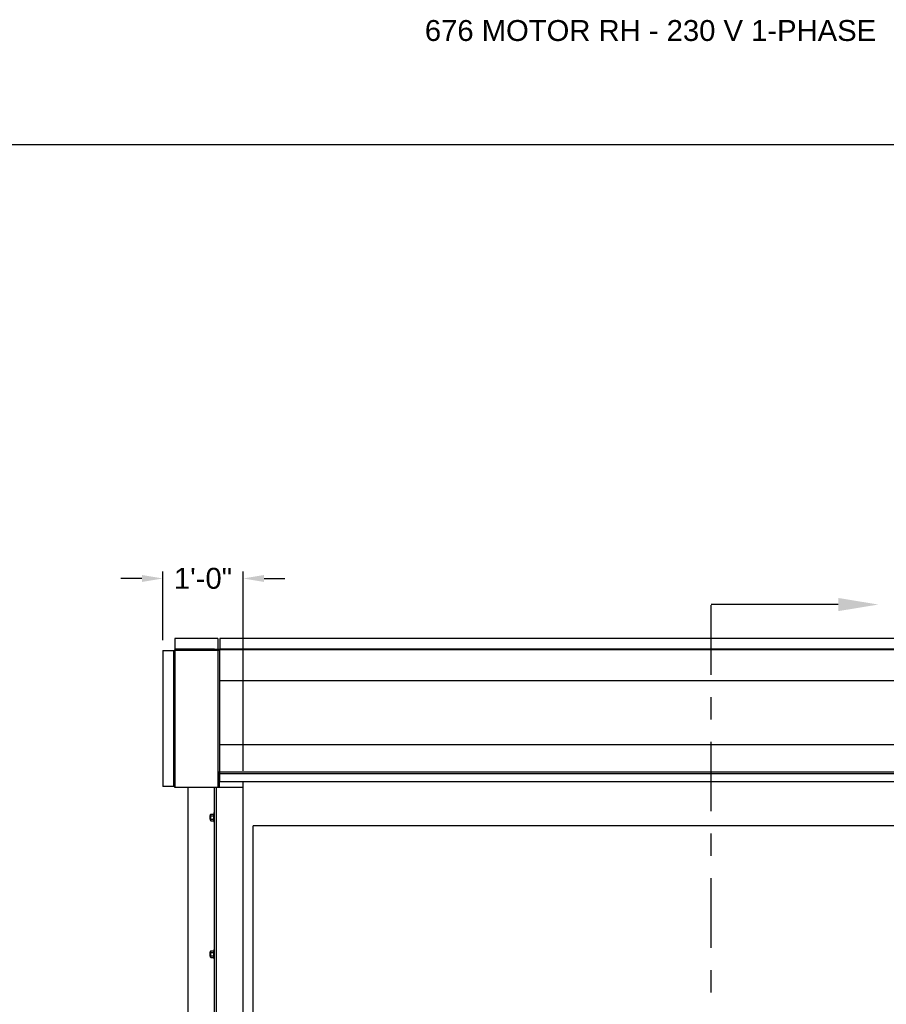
# Model space of a CAD drawing. Header units: inches. Extents: x 170 to 312, y 215 to 248.
# Tile 80 of 256: x 200.76 to 204.64, y 243.33 to 247.74. Entities that reach past the tile are written whole.
import ezdxf
from ezdxf import colors
from ezdxf.entities.mleader import LeaderData, LeaderLine
from ezdxf.math import Vec2, Vec3

# ---------------------------------------------------------------- set-up
doc = ezdxf.new("R2010")
doc.units = ezdxf.units.IN
doc.header["$LTSCALE"] = 0.25
doc.header["$MEASUREMENT"] = 0
doc.linetypes.add('CENTER', pattern=[2, 1.25, -0.25, 0.25, -0.25])
for name, color, linetype in [('ANNOTATIONS', 1, 'Continuous'), ('MOTOR RH', 7, 'Continuous'), ('SECTION CUTS', 6, 'CENTER')]:
    doc.layers.add(name, color=color, linetype=linetype)
doc.styles.add('ARIAL', font='arial.ttf', dxfattribs={"height": 0.09375})
doc.styles.get("Standard").update_dxf_attribs({"font": 'romans.shx'})
doc.dimstyles.new('STANDARD$0', dxfattribs={"dimtxt": 0.09375, "dimasz": 0.09375, "dimexe": 0.03125, "dimexo": 0.046875, "dimgap": 0.09, "dimtad": 0, "dimtih": 1, "dimtoh": 1, "dimdec": 4, "dimzin": 0, "dimdsep": 46, "dimtxsty": 'ARIAL', "dimcen": 0.09, "dimadec": 0, "dimazin": 0, "dimtfac": 1, "dimtdec": 4, "dimtofl": 0, "dimtmove": 0, "dimatfit": 1, "dimfxl": 1, "dimtolj": 1, "dimtzin": 0, "dimarcsym": 0})

# ---------------------------------------------------------------- blocks, each defined once
blk = doc.blocks.new('*D29')
at = {"layer": 'ANNOTATIONS', "color": 0, "lineweight": -2, "transparency": 16777216}
for p, q in [((201.3978, 244.9594), (201.3978, 245.2668)), ((201.758, 244.3719), (201.758, 245.2668)), ((201.304, 245.2356), (201.2103, 245.2356)), ((201.8517, 245.2356), (201.9455, 245.2356))]:
    blk.add_line(p, q, dxfattribs=at)
at = {"layer": 'ANNOTATIONS', "color": 0, "transparency": 16777216}
for points in [[(201.304, 245.2512), (201.304, 245.2199), (201.3978, 245.2356)], [(201.8517, 245.2512), (201.8517, 245.2199), (201.758, 245.2356)]]:
    blk.add_solid(points, dxfattribs=at)
at = {"layer": 'defpoints', "color": 0, "transparency": 16777216}
for p in [(201.758, 245.2356), (201.3978, 244.9125), (201.758, 244.325)]:
    blk.add_point(p, dxfattribs=at)
at = {"layer": 'ANNOTATIONS', "color": 0, "transparency": 16777216, "insert": (201.5779, 245.2356), "char_height": 0.09375, "attachment_point": 5, "style": 'ARIAL'}
blk.add_mtext('\\A1;1\'-0"', dxfattribs=at)

msp = doc.modelspace()

# ---------------------------------------------------------------- linework, layer by layer
at = {"layer": 'defpoints'}
msp.add_lwpolyline([(213.72204, 234.44685), (194.25216, 234.44685), (194.25216, 247.18196), (213.72204, 247.18196)], close=True, dxfattribs=at)
at = {"layer": 'MOTOR RH'}
for p, q in [((201.45105, 244.96582), (201.45105, 244.30293)), ((201.64502, 244.96582), (201.64502, 244.91812)), ((201.65351, 244.96661), (201.65351, 244.91812)), ((201.63008, 244.91787), (201.45105, 244.91787)), ((201.45105, 244.91466), (201.64502, 244.91466)), ((201.63008, 244.91466), (201.63008, 244.91812)), ((201.63008, 244.91812), (201.65351, 244.91812)), ((201.6386, 244.91466), (201.6386, 244.91812)), ((201.64502, 244.91466), (201.64502, 244.3)), ((201.64502, 244.91386), (201.65351, 244.91386)), ((205.99315, 244.91865), (201.65351, 244.91865)), ((205.99315, 244.91519), (201.65351, 244.91519)), ((201.65351, 244.32505), (201.65351, 244.91519)), ((201.39777, 244.91253), (201.45105, 244.91253)), ((201.44572, 244.91253), (201.44572, 244.30293)), ((201.44892, 244.30293), (201.44892, 244.91253)), ((205.99315, 244.7758), (201.65351, 244.7758)), ((205.99315, 244.48955), (201.65351, 244.48955)), ((201.64502, 244.3685), (201.65351, 244.3685)), ((201.64843, 244.31279), (201.64843, 244.35542)), ((201.64843, 244.34775), (201.65139, 244.34775)), ((201.65139, 244.3), (201.65139, 244.3685)), ((201.65351, 244.3664), (201.65139, 244.3664)), ((205.99315, 244.36687), (201.65351, 244.36687)), ((201.45104, 244.30293), (201.39777, 244.30293)), ((201.45186, 244.3), (201.75797, 244.3)), ((201.51072, 240.10529), (201.51072, 244.3)), ((201.63008, 240.38253), (201.63008, 244.3)), ((201.6386, 240.38253), (201.6386, 244.3)), ((201.64843, 244.33604), (201.65139, 244.33604)), ((201.64843, 244.32239), (201.65139, 244.32239)), ((201.64843, 244.32045), (201.65139, 244.32045)), ((201.75797, 240.10529), (201.75797, 244.32505)), ((201.60791, 244.1711), (201.60791, 244.15607)), ((201.60893, 244.17211), (201.60893, 244.15506)), ((201.61138, 244.17637), (201.61138, 244.1508)), ((201.61309, 244.17835), (201.62496, 244.17835)), ((201.61309, 244.17097), (201.62496, 244.17097)), ((201.62666, 244.17211), (201.62666, 244.17466)), ((201.62667, 244.1849), (201.62667, 244.14227)), ((201.61309, 244.1562), (201.62496, 244.1562)), ((201.61309, 244.14882), (201.62496, 244.14882)), ((201.80257, 240.10342), (201.80257, 244.12505)), ((205.8359, 244.12505), (201.80257, 244.12505)), ((201.60791, 243.55724), (201.60791, 243.54221)), ((201.60893, 243.55825), (201.60893, 243.5412)), ((201.61138, 243.56251), (201.61138, 243.53694)), ((201.61309, 243.56449), (201.62496, 243.56449)), ((201.61309, 243.55711), (201.62496, 243.55711)), ((201.62666, 243.55825), (201.62666, 243.5608)), ((201.62667, 243.57104), (201.62667, 243.52841)), ((201.61309, 243.54234), (201.62496, 243.54234)), ((201.61309, 243.53496), (201.62496, 243.53496))]:
    msp.add_line(p, q, dxfattribs=at)
for radius in [0.00213, 0.00133]:
    msp.add_arc((201.45105, 244.91253), radius, 90, 180, dxfattribs=at)
for points in [[(201.64502, 244.96582), (201.45105, 244.96582)], [(205.99315, 244.96661), (201.65351, 244.96661)], [(201.39777, 244.91253), (201.39777, 244.30293)], [(201.64843, 244.35542), (201.64502, 244.35542)], [(205.99315, 244.35929), (201.65351, 244.35929)], [(201.64502, 244.31279), (201.64843, 244.31279)], [(201.65351, 244.32505), (205.99315, 244.32505)], [(201.60893, 244.17211), (201.60791, 244.1711)], [(201.61138, 244.17211), (201.60893, 244.17211)], [(201.61309, 244.17835), (201.61138, 244.17637)], [(201.62666, 244.17637), (201.62496, 244.17835)], [(201.63008, 244.1849), (201.62667, 244.1849)], [(201.60791, 244.15607), (201.60893, 244.15506)], [(201.60893, 244.15506), (201.61138, 244.15506)], [(201.61138, 244.1508), (201.61309, 244.14882)], [(201.62496, 244.14882), (201.62666, 244.1508)], [(201.62666, 244.15506), (201.62667, 244.15506)], [(201.62667, 244.14227), (201.63008, 244.14227)], [(201.60893, 243.55825), (201.60791, 243.55724)], [(201.61138, 243.55825), (201.60893, 243.55825)], [(201.61309, 243.56449), (201.61138, 243.56251)], [(201.62666, 243.56251), (201.62496, 243.56449)], [(201.63008, 243.57104), (201.62667, 243.57104)], [(201.60791, 243.54221), (201.60893, 243.5412)], [(201.60893, 243.5412), (201.61138, 243.5412)], [(201.61138, 243.53694), (201.61309, 243.53496)], [(201.62496, 243.53496), (201.62666, 243.53694)], [(201.62666, 243.5412), (201.62667, 243.5412)], [(201.62667, 243.52841), (201.63008, 243.52841)]]:
    msp.add_open_spline(points, degree=1, dxfattribs=at)
for points, knots in [([(201.44892, 244.30293), (201.44896, 244.30258), (201.44903, 244.30187), (201.44961, 244.30095), (201.45045, 244.30029), (201.45126, 244.30002), (201.45173, 244.3), (201.45186, 244.3)], [0, 0, 0, 0, 0.2297562, 0.4595704, 0.6893926, 0.919238, 1, 1, 1, 1]), ([(201.45281, 244.3), (201.45267, 244.30004), (201.4524, 244.30011), (201.452, 244.30069), (201.4516, 244.30153), (201.45128, 244.30233), (201.4511, 244.30281), (201.45105, 244.30293)], [0, 0, 0, 0, 0.2297497, 0.4595675, 0.6893808, 0.9192412, 1, 1, 1, 1]), ([(201.61138, 244.17466), (201.61145, 244.17518), (201.61158, 244.17623), (201.61235, 244.17745), (201.61292, 244.17815), (201.61309, 244.17835)], [0, 0, 0, 0, 0.40629469, 0.8272685, 1, 1, 1, 1]), ([(201.61309, 244.17097), (201.61264, 244.17154), (201.61173, 244.17271), (201.61139, 244.17399), (201.61138, 244.17464), (201.61138, 244.17466)], [0, 0, 0, 0, 0.4843315, 0.9863252, 1, 1, 1, 1]), ([(201.61138, 244.16358), (201.61139, 244.16375), (201.6114, 244.16486), (201.61168, 244.16692), (201.61236, 244.16921), (201.61291, 244.17053), (201.61309, 244.17097)], [0, 0, 0, 0, 0.0665352, 0.4352862, 0.8145477, 1, 1, 1, 1]), ([(201.61309, 244.1562), (201.61284, 244.15683), (201.61224, 244.15831), (201.61155, 244.16077), (201.61144, 244.16264), (201.61138, 244.16358)], [0, 0, 0, 0, 0.2654613, 0.6280785, 1, 1, 1, 1]), ([(201.62666, 244.17466), (201.6266, 244.17518), (201.62647, 244.17623), (201.6257, 244.17745), (201.62512, 244.17815), (201.62496, 244.17835)], [0, 0, 0, 0, 0.4062869, 0.82727, 1, 1, 1, 1]), ([(201.62496, 244.17097), (201.6254, 244.17154), (201.62632, 244.17271), (201.62666, 244.17399), (201.62666, 244.17464), (201.62666, 244.17466)], [0, 0, 0, 0, 0.4843418, 0.9863253, 1, 1, 1, 1]), ([(201.62666, 244.16358), (201.62666, 244.16375), (201.62665, 244.16486), (201.62637, 244.16692), (201.62569, 244.16921), (201.62514, 244.17053), (201.62496, 244.17097)], [0, 0, 0, 0, 0.0665352, 0.4352862, 0.8145477, 1, 1, 1, 1]), ([(201.62496, 244.1562), (201.62521, 244.15683), (201.62581, 244.15831), (201.6265, 244.16077), (201.62661, 244.16264), (201.62666, 244.16358)], [0, 0, 0, 0, 0.2654595, 0.6280849, 1, 1, 1, 1]), ([(201.61138, 244.15251), (201.61145, 244.15303), (201.61158, 244.15408), (201.61235, 244.1553), (201.61292, 244.156), (201.61309, 244.1562)], [0, 0, 0, 0, 0.4062945, 0.8272686, 1, 1, 1, 1]), ([(201.61309, 244.14882), (201.61264, 244.14939), (201.61173, 244.15056), (201.61139, 244.15184), (201.61138, 244.15249), (201.61138, 244.15251)], [0, 0, 0, 0, 0.4843323, 0.9863252, 1, 1, 1, 1]), ([(201.62666, 244.15251), (201.6266, 244.15303), (201.62647, 244.15408), (201.6257, 244.1553), (201.62512, 244.156), (201.62496, 244.1562)], [0, 0, 0, 0, 0.40628648, 0.82726969, 1, 1, 1, 1]), ([(201.62496, 244.14882), (201.6254, 244.14939), (201.62632, 244.15056), (201.62666, 244.15184), (201.62666, 244.15249), (201.62666, 244.15251)], [0, 0, 0, 0, 0.4843415, 0.9863242, 1, 1, 1, 1]), ([(201.61138, 243.5608), (201.61145, 243.56132), (201.61158, 243.56237), (201.61235, 243.56359), (201.61292, 243.56429), (201.61309, 243.56449)], [0, 0, 0, 0, 0.40629469, 0.8272685, 1, 1, 1, 1]), ([(201.61309, 243.55711), (201.61264, 243.55768), (201.61173, 243.55885), (201.61139, 243.56013), (201.61138, 243.56078), (201.61138, 243.5608)], [0, 0, 0, 0, 0.4843315, 0.9863252, 1, 1, 1, 1]), ([(201.61138, 243.54973), (201.61139, 243.54989), (201.6114, 243.551), (201.61168, 243.55307), (201.61236, 243.55535), (201.61291, 243.55667), (201.61309, 243.55711)], [0, 0, 0, 0, 0.0665352, 0.4352862, 0.8145477, 1, 1, 1, 1]), ([(201.61309, 243.54234), (201.61284, 243.54297), (201.61224, 243.54445), (201.61155, 243.54691), (201.61144, 243.54878), (201.61138, 243.54973)], [0, 0, 0, 0, 0.2654613, 0.6280785, 1, 1, 1, 1]), ([(201.62666, 243.5608), (201.6266, 243.56132), (201.62647, 243.56237), (201.6257, 243.56359), (201.62512, 243.56429), (201.62496, 243.56449)], [0, 0, 0, 0, 0.4062869, 0.82727, 1, 1, 1, 1]), ([(201.62496, 243.55711), (201.6254, 243.55768), (201.62632, 243.55885), (201.62666, 243.56013), (201.62666, 243.56078), (201.62666, 243.5608)], [0, 0, 0, 0, 0.4843418, 0.9863253, 1, 1, 1, 1]), ([(201.62666, 243.54973), (201.62666, 243.54989), (201.62665, 243.551), (201.62637, 243.55307), (201.62569, 243.55535), (201.62514, 243.55667), (201.62496, 243.55711)], [0, 0, 0, 0, 0.0665352, 0.4352862, 0.8145477, 1, 1, 1, 1]), ([(201.62496, 243.54234), (201.62521, 243.54297), (201.62581, 243.54445), (201.6265, 243.54691), (201.62661, 243.54878), (201.62666, 243.54973)], [0, 0, 0, 0, 0.2654595, 0.6280849, 1, 1, 1, 1]), ([(201.61138, 243.53865), (201.61145, 243.53917), (201.61158, 243.54022), (201.61235, 243.54144), (201.61292, 243.54214), (201.61309, 243.54234)], [0, 0, 0, 0, 0.4062945, 0.8272686, 1, 1, 1, 1]), ([(201.61309, 243.53496), (201.61264, 243.53553), (201.61173, 243.5367), (201.61139, 243.53798), (201.61138, 243.53863), (201.61138, 243.53865)], [0, 0, 0, 0, 0.4843323, 0.9863252, 1, 1, 1, 1]), ([(201.62666, 243.53865), (201.6266, 243.53917), (201.62647, 243.54022), (201.6257, 243.54144), (201.62512, 243.54214), (201.62496, 243.54234)], [0, 0, 0, 0, 0.40628648, 0.82726969, 1, 1, 1, 1]), ([(201.62496, 243.53496), (201.6254, 243.53553), (201.62632, 243.5367), (201.62666, 243.53798), (201.62666, 243.53863), (201.62666, 243.53865)], [0, 0, 0, 0, 0.4843415, 0.9863242, 1, 1, 1, 1])]:
    msp.add_open_spline(points, degree=3, knots=knots, dxfattribs=at)
at = {"layer": 'SECTION CUTS'}
msp.add_line((203.85609, 239.90334), (203.85609, 245.11861), dxfattribs=at)

# ---------------------------------------------------------------- texts
at = {"layer": 'ANNOTATIONS', "insert": (202.57261, 247.74099), "char_height": 0.09375, "width": 4.6220629, "attachment_point": 1, "line_spacing_factor": 0.86134, "style": 'ARIAL'}
msp.add_mtext('676 MOTOR RH - 230 V 1-PHASE', dxfattribs=at)

# ---------------------------------------------------------------- dimensions: what is measured, and where the dimension line sits
at = {"layer": 'ANNOTATIONS'}
dim = msp.add_linear_dim(base=(201.75797, 245.23555), p1=(201.39777, 244.91253), p2=(201.75797, 244.32505), text='1\'-0"', dimstyle='STANDARD$0', dxfattribs=at)
dim.commit()
dim.dimension.update_dxf_attribs({"geometry": '*D29', "text_midpoint": (201.57787, 245.23555), "dimtype": 160})

# ---------------------------------------------------------------- leaders
at = {"layer": 'SECTION CUTS'}
ml = msp.add_multileader_mtext('Standard', dxfattribs=at)
ml.set_content('', color=256)
ml.set_leader_properties()
ml.build(insert=Vec2(0, 0))
ml.multileader.update_dxf_attribs({"dogleg_length": 0, "arrow_head_size": 0.18})
ctx = ml.context
ctx.base_point, ctx.char_height, ctx.arrow_head_size, ctx.landing_gap_size, ctx.plane_origin, ctx.plane_x_axis, ctx.plane_y_axis = Vec3(203.85609, 245.11861), 0.18, 0.18, 0, Vec3(204.60561, 245.11861), Vec3(0, 1), Vec3(-1, 0)
notes = []
notes.append((ctx, [(0, (1, 1, 0), (203.85609, 245.11861), (1, 0), 0, [(0, [(204.60561, 245.11861)], 0, [])])]))
ctx.mtext.insert, ctx.mtext.text_direction, ctx.mtext.rotation, ctx.mtext.flow_direction = Vec3(203.76609, 245.11861), Vec3(0, 1), 1.5707963, 5
for ctx, leaders in notes:
    for number, flags, end, landing, length, lines in leaders:
        leader = LeaderData()
        leader.index, (leader.has_last_leader_line, leader.has_dogleg_vector, leader.attachment_direction) = number, flags
        leader.last_leader_point, leader.dogleg_vector, leader.dogleg_length = Vec3(end), Vec3(landing), length
        for number, points, colour, breaks in lines:
            line = LeaderLine()
            line.index, line.vertices, line.color, line.breaks = number, Vec3.list(points), colors.encode_raw_color(colour), breaks
            leader.lines.append(line)
        ctx.leaders.append(leader)

doc.saveas('drawing.dxf')
